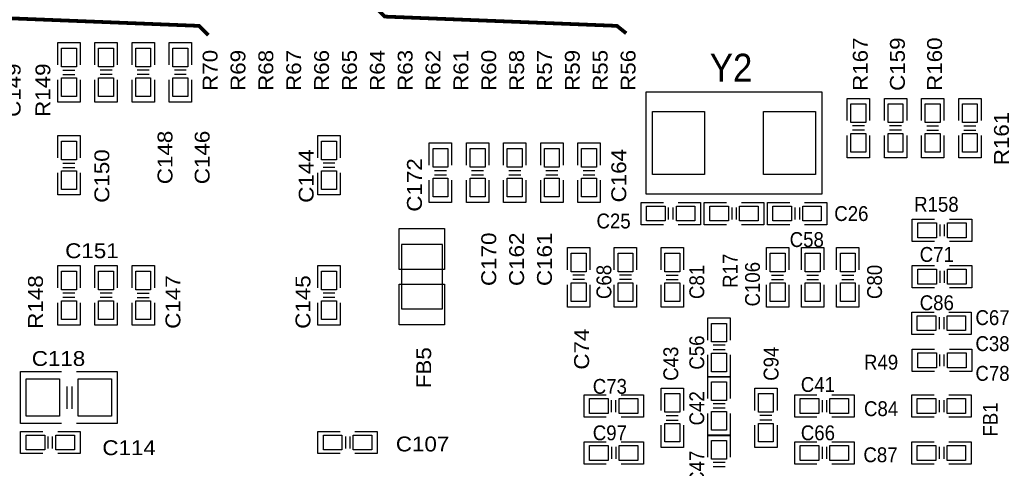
# Model space of a CAD drawing. Extents: x -14006 to 19506, y -9606 to 12409.
# Tile 8 of 20: x 6244 to 11544, y 5892 to 8306. Entities that reach past the tile are written whole.
import ezdxf

# ---------------------------------------------------------------- set-up
doc = ezdxf.new("R2010")
doc.units = 0
doc.header["$MEASUREMENT"] = 0
doc.layers.get('0').update_dxf_attribs({"linetype": 'CONTINUOUS'})
doc.layers.add('1', color=7, linetype='CONTINUOUS')

# ---------------------------------------------------------------- blocks, each defined once
blk = doc.blocks.new('FIGURE_SQUARE')
blk.add_lwpolyline([(-0.5, -0.5), (-0.5, 0.5), (0.5, 0.5), (0.5, -0.5)], close=True)

msp = doc.modelspace()

# ---------------------------------------------------------------- linework, layer by layer
at = {"layer": '1', "const_width": 20}
for points in [[(7258.68, 8222.64), (7208.68, 8272.64), (5958.68, 8322.64), (5908.68, 8372.64)], [(9508.68, 8232.64), (9458.68, 8272.64), (8208.68, 8322.64), (8158.68, 8372.64)]]:
    msp.add_lwpolyline(points, dxfattribs=at)
at = {"layer": '1'}
for points in [[(6448.68, 8062.64), (6448.68, 8182.64), (6568.68, 8182.64), (6568.68, 8062.64)], [(6648.68, 8062.64), (6648.68, 8182.64), (6768.68, 8182.64)], [(6768.68, 8182.64), (6768.68, 8062.64)], [(6848.68, 8062.64), (6848.68, 8182.64), (6968.68, 8182.64)], [(6968.68, 8182.64), (6968.68, 8062.64)], [(7048.68, 8062.64), (7048.68, 8182.64), (7168.68, 8182.64)], [(7168.68, 8182.64), (7168.68, 8062.64)], [(6476.68, 8034.64), (6540.68, 8034.64)], [(6476.68, 8010.64), (6540.68, 8010.64)], [(6740.68, 8034.64), (6676.68, 8034.64)], [(6740.68, 8010.64), (6676.68, 8010.64)], [(6940.68, 8034.64), (6876.68, 8034.64)], [(6940.68, 8010.64), (6876.68, 8010.64)], [(7140.68, 8034.64), (7076.68, 8034.64)], [(7140.68, 8010.64), (7076.68, 8010.64)], [(6568.68, 7982.64), (6568.68, 7862.64), (6448.68, 7862.64)], [(6448.68, 7862.64), (6448.68, 7982.64)], [(6768.68, 7982.64), (6768.68, 7862.64), (6648.68, 7862.64), (6648.68, 7982.64)], [(6968.68, 7982.64), (6968.68, 7862.64), (6848.68, 7862.64), (6848.68, 7982.64)], [(7168.68, 7982.64), (7168.68, 7862.64), (7048.68, 7862.64), (7048.68, 7982.64)], [(10698.68, 7762.64), (10698.68, 7882.64), (10818.68, 7882.64)], [(10818.68, 7882.64), (10818.68, 7762.64)], [(10898.68, 7762.64), (10898.68, 7882.64), (11018.68, 7882.64)], [(11018.68, 7882.64), (11018.68, 7762.64)], [(11098.68, 7762.64), (11098.68, 7882.64), (11218.68, 7882.64), (11218.68, 7762.64)], [(11298.68, 7762.64), (11298.68, 7882.64), (11418.68, 7882.64), (11418.68, 7762.64)], [(10790.68, 7734.64), (10726.68, 7734.64)], [(10790.68, 7710.64), (10726.68, 7710.64)], [(10990.68, 7734.64), (10926.68, 7734.64)], [(10990.68, 7710.64), (10926.68, 7710.64)], [(11126.68, 7734.64), (11190.68, 7734.64)], [(11126.68, 7710.64), (11190.68, 7710.64)], [(11326.68, 7734.64), (11390.68, 7734.64)], [(11326.68, 7710.64), (11390.68, 7710.64)], [(6448.68, 7562.64), (6448.68, 7682.64), (6568.68, 7682.64), (6568.68, 7562.64)], [(7848.68, 7562.64), (7848.68, 7682.64), (7968.68, 7682.64)], [(7968.68, 7682.64), (7968.68, 7562.64)], [(8448.68, 7522.64), (8448.68, 7642.64), (8568.68, 7642.64), (8568.68, 7522.64)], [(8648.68, 7522.64), (8648.68, 7642.64), (8768.68, 7642.64), (8768.68, 7522.64)], [(8848.68, 7522.64), (8848.68, 7642.64), (8968.68, 7642.64), (8968.68, 7522.64)], [(9048.68, 7522.64), (9048.68, 7642.64), (9168.68, 7642.64), (9168.68, 7522.64)], [(9248.68, 7522.64), (9248.68, 7642.64), (9368.68, 7642.64), (9368.68, 7522.64)], [(10818.68, 7682.64), (10818.68, 7562.64), (10698.68, 7562.64), (10698.68, 7682.64)], [(11018.68, 7682.64), (11018.68, 7562.64), (10898.68, 7562.64), (10898.68, 7682.64)], [(11218.68, 7682.64), (11218.68, 7562.64), (11098.68, 7562.64)], [(11098.68, 7562.64), (11098.68, 7682.64)], [(11418.68, 7682.64), (11418.68, 7562.64), (11298.68, 7562.64)], [(11298.68, 7562.64), (11298.68, 7682.64)], [(6476.68, 7534.64), (6540.68, 7534.64)], [(7940.68, 7534.64), (7876.68, 7534.64)], [(6568.68, 7482.64), (6568.68, 7362.64), (6448.68, 7362.64)], [(6448.68, 7362.64), (6448.68, 7482.64)], [(6476.68, 7510.64), (6540.68, 7510.64)], [(7968.68, 7482.64), (7968.68, 7362.64), (7848.68, 7362.64), (7848.68, 7482.64)], [(7940.68, 7510.64), (7876.68, 7510.64)], [(8476.68, 7494.64), (8540.68, 7494.64)], [(8676.68, 7494.64), (8740.68, 7494.64)], [(8876.68, 7494.64), (8940.68, 7494.64)], [(9076.68, 7494.64), (9140.68, 7494.64)], [(9276.68, 7494.64), (9340.68, 7494.64)], [(8568.68, 7442.64), (8568.68, 7322.64), (8448.68, 7322.64)], [(8448.68, 7322.64), (8448.68, 7442.64)], [(8476.68, 7470.64), (8540.68, 7470.64)], [(8768.68, 7442.64), (8768.68, 7322.64), (8648.68, 7322.64)], [(8648.68, 7322.64), (8648.68, 7442.64)], [(8676.68, 7470.64), (8740.68, 7470.64)], [(8968.68, 7442.64), (8968.68, 7322.64), (8848.68, 7322.64)], [(8848.68, 7322.64), (8848.68, 7442.64)], [(8876.68, 7470.64), (8940.68, 7470.64)], [(9168.68, 7442.64), (9168.68, 7322.64), (9048.68, 7322.64)], [(9048.68, 7322.64), (9048.68, 7442.64)], [(9076.68, 7470.64), (9140.68, 7470.64)], [(9248.68, 7322.64), (9248.68, 7442.64)], [(9368.68, 7442.64), (9368.68, 7322.64), (9248.68, 7322.64)], [(9276.68, 7470.64), (9340.68, 7470.64)], [(9708.68, 7202.64), (9588.68, 7202.64), (9588.68, 7322.64), (9708.68, 7322.64)], [(9788.68, 7322.64), (9908.68, 7322.64), (9908.68, 7202.64)], [(10048.68, 7202.64), (9928.68, 7202.64), (9928.68, 7322.64)], [(9928.68, 7322.64), (10048.68, 7322.64)], [(10128.68, 7322.64), (10248.68, 7322.64), (10248.68, 7202.64), (10128.68, 7202.64)], [(10388.68, 7202.64), (10268.68, 7202.64), (10268.68, 7322.64)], [(10268.68, 7322.64), (10388.68, 7322.64)], [(10468.68, 7322.64), (10588.68, 7322.64), (10588.68, 7202.64), (10468.68, 7202.64)], [(9736.68, 7230.64), (9736.68, 7294.64)], [(9760.68, 7230.64), (9760.68, 7294.64)], [(10076.68, 7294.64), (10076.68, 7230.64)], [(10100.68, 7294.64), (10100.68, 7230.64)], [(10416.68, 7294.64), (10416.68, 7230.64)], [(10440.68, 7294.64), (10440.68, 7230.64)], [(11168.68, 7112.64), (11048.68, 7112.64), (11048.68, 7232.64)], [(11048.68, 7232.64), (11168.68, 7232.64)], [(11248.68, 7232.64), (11368.68, 7232.64), (11368.68, 7112.64), (11248.68, 7112.64)], [(9908.68, 7202.64), (9788.68, 7202.64)], [(11196.68, 7204.64), (11196.68, 7140.64)], [(11220.68, 7204.64), (11220.68, 7140.64)], [(9192.68, 6959.64), (9192.68, 7079.64), (9312.68, 7079.64)], [(9312.68, 7079.64), (9312.68, 6959.64)], [(9444.68, 6959.64), (9444.68, 7079.64), (9564.68, 7079.64)], [(9564.68, 7079.64), (9564.68, 6959.64)], [(9696.68, 6959.64), (9696.68, 7079.64), (9816.68, 7079.64), (9816.68, 6959.64)], [(10263.64, 6959.64), (10263.64, 7079.64), (10383.64, 7079.64), (10383.64, 6959.64)], [(10452.68, 6959.64), (10452.68, 7079.64), (10572.68, 7079.64), (10572.68, 6959.64)], [(10641.6, 6959.64), (10641.6, 7079.64), (10761.6, 7079.64), (10761.6, 6959.64)], [(6448.68, 6862.64), (6448.68, 6982.64), (6568.68, 6982.64)], [(6568.68, 6982.64), (6568.68, 6862.64)], [(6648.68, 6862.64), (6648.68, 6982.64), (6768.68, 6982.64)], [(6768.68, 6982.64), (6768.68, 6862.64)], [(6848.68, 6862.64), (6848.68, 6982.64), (6968.68, 6982.64), (6968.68, 6862.64)], [(7848.68, 6862.64), (7848.68, 6982.64), (7968.68, 6982.64)], [(7968.68, 6982.64), (7968.68, 6862.64)], [(11168.68, 6862.64), (11048.68, 6862.64), (11048.68, 6982.64)], [(11048.68, 6982.64), (11168.68, 6982.64)], [(11196.68, 6954.64), (11196.68, 6890.64)], [(11220.68, 6954.64), (11220.68, 6890.64)], [(11248.68, 6982.64), (11368.68, 6982.64), (11368.68, 6862.64), (11248.68, 6862.64)], [(9284.68, 6931.64), (9220.68, 6931.64)], [(9284.68, 6907.64), (9220.68, 6907.64)], [(9536.68, 6931.64), (9472.68, 6931.64)], [(9536.68, 6907.64), (9472.68, 6907.64)], [(9724.68, 6931.64), (9788.68, 6931.64)], [(9724.68, 6907.64), (9788.68, 6907.64)], [(10291.64, 6931.64), (10355.64, 6931.64)], [(10291.64, 6907.64), (10355.64, 6907.64)], [(10480.68, 6931.64), (10544.68, 6931.64)], [(10480.68, 6907.64), (10544.68, 6907.64)], [(10669.6, 6931.64), (10733.6, 6931.64)], [(10669.6, 6907.64), (10733.6, 6907.64)], [(9312.68, 6879.64), (9312.68, 6759.64), (9192.68, 6759.64), (9192.68, 6879.64)], [(9564.68, 6879.64), (9564.68, 6759.64), (9444.68, 6759.64), (9444.68, 6879.64)], [(9816.68, 6879.64), (9816.68, 6759.64), (9696.68, 6759.64)], [(9696.68, 6759.64), (9696.68, 6879.64)], [(10383.64, 6879.64), (10383.64, 6759.64), (10263.64, 6759.64)], [(10263.64, 6759.64), (10263.64, 6879.64)], [(10572.68, 6879.64), (10572.68, 6759.64), (10452.68, 6759.64)], [(10452.68, 6759.64), (10452.68, 6879.64)], [(10761.6, 6879.64), (10761.6, 6759.64), (10641.6, 6759.64)], [(10641.6, 6759.64), (10641.6, 6879.64)], [(6540.68, 6834.64), (6476.68, 6834.64)], [(6540.68, 6810.64), (6476.68, 6810.64)], [(6740.68, 6834.64), (6676.68, 6834.64)], [(6740.68, 6810.64), (6676.68, 6810.64)], [(6876.68, 6834.64), (6940.68, 6834.64)], [(6876.68, 6810.64), (6940.68, 6810.64)], [(7940.68, 6834.64), (7876.68, 6834.64)], [(7940.68, 6810.64), (7876.68, 6810.64)], [(6568.68, 6782.64), (6568.68, 6662.64), (6448.68, 6662.64), (6448.68, 6782.64)], [(6768.68, 6782.64), (6768.68, 6662.64), (6648.68, 6662.64), (6648.68, 6782.64)], [(6968.68, 6782.64), (6968.68, 6662.64), (6848.68, 6662.64)], [(6848.68, 6662.64), (6848.68, 6782.64)], [(7968.68, 6782.64), (7968.68, 6662.64), (7848.68, 6662.64), (7848.68, 6782.64)], [(11165.68, 6612.64), (11045.68, 6612.64), (11045.68, 6732.64)], [(11045.68, 6732.64), (11165.68, 6732.64)], [(11245.68, 6732.64), (11365.68, 6732.64), (11365.68, 6612.64), (11245.68, 6612.64)], [(9948.68, 6581.64), (9948.68, 6701.64), (10068.68, 6701.64)], [(10068.68, 6701.64), (10068.68, 6581.64)], [(11193.68, 6704.64), (11193.68, 6640.64)], [(11217.68, 6704.64), (11217.68, 6640.64)], [(10040.68, 6553.64), (9976.68, 6553.64)], [(10040.68, 6529.64), (9976.68, 6529.64)], [(11168.68, 6412.64), (11048.68, 6412.64), (11048.68, 6532.64), (11168.68, 6532.64)], [(11248.68, 6532.64), (11368.68, 6532.64), (11368.68, 6412.64)], [(10068.68, 6501.64), (10068.68, 6381.64), (9948.68, 6381.64), (9948.68, 6501.64)], [(11196.68, 6440.64), (11196.68, 6504.64)], [(11220.68, 6440.64), (11220.68, 6504.64)], [(6468.68, 6132.64), (6248.68, 6132.64), (6248.68, 6412.64)], [(6248.68, 6412.64), (6468.68, 6412.64)], [(6548.68, 6412.64), (6768.68, 6412.64), (6768.68, 6392.64), (6768.68, 6132.64), (6548.68, 6132.64)], [(9948.68, 6266.64), (9948.68, 6386.64), (10068.68, 6386.64)], [(10068.68, 6386.64), (10068.68, 6266.64)], [(11368.68, 6412.64), (11248.68, 6412.64)], [(6496.68, 6332.64), (6496.68, 6212.64)], [(6524.68, 6332.64), (6524.68, 6212.64)], [(9696.68, 6203.64), (9696.68, 6323.64), (9816.68, 6323.64), (9816.68, 6203.64)], [(10200.68, 6203.64), (10200.68, 6323.64), (10320.68, 6323.64)], [(10320.68, 6323.64), (10320.68, 6203.64)], [(9401.68, 6166.64), (9281.68, 6166.64), (9281.68, 6286.64), (9401.68, 6286.64)], [(9429.68, 6194.64), (9429.68, 6258.64)], [(9453.68, 6194.64), (9453.68, 6258.64)], [(9481.68, 6286.64), (9601.68, 6286.64), (9601.68, 6166.64)], [(10535.68, 6166.64), (10415.68, 6166.64), (10415.68, 6286.64)], [(10415.68, 6286.64), (10535.68, 6286.64)], [(10563.68, 6258.64), (10563.68, 6194.64)], [(10587.68, 6258.64), (10587.68, 6194.64)], [(10615.68, 6286.64), (10735.68, 6286.64), (10735.68, 6166.64), (10615.68, 6166.64)], [(11165.68, 6166.64), (11045.68, 6166.64), (11045.68, 6286.64)], [(11045.68, 6286.64), (11165.68, 6286.64)], [(11193.68, 6258.64), (11193.68, 6194.64)], [(11217.68, 6258.64), (11217.68, 6194.64)], [(11245.68, 6286.64), (11365.68, 6286.64), (11365.68, 6166.64), (11245.68, 6166.64)], [(10040.68, 6238.64), (9976.68, 6238.64)], [(10040.68, 6214.64), (9976.68, 6214.64)], [(9601.68, 6166.64), (9481.68, 6166.64)], [(9724.68, 6175.64), (9788.68, 6175.64)], [(9724.68, 6151.64), (9788.68, 6151.64)], [(10068.68, 6186.64), (10068.68, 6066.64), (9948.68, 6066.64), (9948.68, 6186.64)], [(10292.68, 6175.64), (10228.68, 6175.64)], [(10292.68, 6151.64), (10228.68, 6151.64)], [(9816.68, 6123.64), (9816.68, 6003.64), (9696.68, 6003.64)], [(9696.68, 6003.64), (9696.68, 6123.64)], [(10320.68, 6123.64), (10320.68, 6003.64), (10200.68, 6003.64), (10200.68, 6123.64)], [(6368.68, 5970.64), (6248.68, 5970.64), (6248.68, 6090.64), (6368.68, 6090.64)], [(6396.68, 5998.64), (6396.68, 6062.64)], [(6420.68, 5998.64), (6420.68, 6062.64)], [(6448.68, 6090.64), (6568.68, 6090.64), (6568.68, 5970.64)], [(7848.68, 6090.64), (7968.68, 6090.64)], [(7968.68, 5970.64), (7848.68, 5970.64), (7848.68, 6090.64)], [(7996.68, 6062.64), (7996.68, 5998.64)], [(8020.68, 6062.64), (8020.68, 5998.64)], [(8048.68, 6090.64), (8168.68, 6090.64), (8168.68, 5970.64), (8048.68, 5970.64)], [(9948.68, 5951.64), (9948.68, 6071.64), (10068.68, 6071.64)], [(10068.68, 6071.64), (10068.68, 5951.64)], [(9401.68, 5914.64), (9281.68, 5914.64), (9281.68, 6034.64)], [(9281.68, 6034.64), (9401.68, 6034.64)], [(9429.68, 6006.64), (9429.68, 5942.64)], [(9453.68, 6006.64), (9453.68, 5942.64)], [(9481.68, 6034.64), (9601.68, 6034.64), (9601.68, 5914.64), (9481.68, 5914.64)], [(10535.68, 5914.64), (10415.68, 5914.64), (10415.68, 6034.64)], [(10415.68, 6034.64), (10535.68, 6034.64)], [(10563.68, 6006.64), (10563.68, 5942.64)], [(10587.68, 6006.64), (10587.68, 5942.64)], [(10615.68, 6034.64), (10735.68, 6034.64), (10735.68, 5914.64), (10615.68, 5914.64)], [(11165.68, 5914.64), (11045.68, 5914.64), (11045.68, 6034.64)], [(11045.68, 6034.64), (11165.68, 6034.64)], [(11193.68, 6006.64), (11193.68, 5942.64)], [(11217.68, 6006.64), (11217.68, 5942.64)], [(11245.68, 6034.64), (11365.68, 6034.64), (11365.68, 5914.64), (11245.68, 5914.64)], [(6568.68, 5970.64), (6448.68, 5970.64)], [(10040.68, 5923.64), (9976.68, 5923.64)], [(10040.68, 5899.64), (9976.68, 5899.64)]]:
    msp.add_lwpolyline(points, dxfattribs=at)
for points in [[(9616.24, 7367.04), (9616.24, 7918.24), (10561.12, 7918.24), (10561.12, 7367.04)], [(8298.44, 7095.88), (8298.44, 6749.4), (8518.92, 6749.4), (8518.92, 7095.88)]]:
    msp.add_lwpolyline(points, close=True, dxfattribs=at)

# ---------------------------------------------------------------- block references
for p, xscale, yscale in [((6508.68, 8102.64), 80, 100), ((6708.68, 8102.64), 80, 100), ((6908.68, 8102.64), 80, 100), ((7108.68, 8102.64), 80, 100), ((6508.68, 7942.64), 80, 100), ((6708.68, 7942.64), 80, 100), ((6908.68, 7942.64), 80, 100), ((7108.68, 7942.64), 80, 100), ((10758.68, 7802.64), 80, 100), ((10958.68, 7802.64), 80, 100), ((11158.68, 7802.64), 80, 100), ((11358.68, 7802.64), 80, 100), ((9789.48, 7642.64), 280, 340), ((10387.88, 7642.64), 280, 340), ((10758.68, 7642.64), 80, 100), ((10958.68, 7642.64), 80, 100), ((11158.68, 7642.64), 80, 100), ((11358.68, 7642.64), 80, 100), ((6508.68, 7602.64), 80, 100), ((7908.68, 7602.64), 80, 100), ((8508.68, 7562.64), 80, 100), ((8708.68, 7562.64), 80, 100), ((8908.68, 7562.64), 80, 100), ((9108.68, 7562.64), 80, 100), ((9308.68, 7562.64), 80, 100), ((6508.68, 7442.64), 80, 100), ((7908.68, 7442.64), 80, 100), ((8508.68, 7402.64), 80, 100), ((8708.68, 7402.64), 80, 100), ((8908.68, 7402.64), 80, 100), ((9108.68, 7402.64), 80, 100), ((9308.68, 7402.64), 80, 100), ((9668.68, 7262.64), 100, 80), ((9828.68, 7262.64), 100, 80), ((10008.68, 7262.64), 100, 80), ((10168.68, 7262.64), 100, 80), ((10348.68, 7262.64), 100, 80), ((10508.68, 7262.64), 100, 80), ((11128.68, 7172.64), 100, 80), ((11288.68, 7172.64), 100, 80), ((8408.68, 7072.24), 244, 220), ((9252.68, 6999.64), 80, 100), ((9504.68, 6999.64), 80, 100), ((9756.68, 6999.64), 80, 100), ((10323.64, 6999.64), 80, 100), ((10512.68, 6999.64), 80, 100), ((10701.6, 6999.64), 80, 100), ((6508.68, 6902.64), 80, 100), ((6708.68, 6902.64), 80, 100), ((6908.68, 6902.64), 80, 100), ((7908.68, 6902.64), 80, 100), ((11128.68, 6922.64), 100, 80), ((11288.68, 6922.64), 100, 80), ((8408.68, 6773.04), 244, 220), ((9252.68, 6839.64), 80, 100), ((9504.68, 6839.64), 80, 100), ((9756.68, 6839.64), 80, 100), ((10323.64, 6839.64), 80, 100), ((10512.68, 6839.64), 80, 100), ((10701.6, 6839.64), 80, 100), ((6508.68, 6742.64), 80, 100), ((6708.68, 6742.64), 80, 100), ((6908.68, 6742.64), 80, 100), ((7908.68, 6742.64), 80, 100), ((11125.68, 6672.64), 100, 80), ((11285.68, 6672.64), 100, 80), ((10008.68, 6621.64), 80, 100), ((10008.68, 6461.64), 80, 100), ((11128.68, 6472.64), 100, 80), ((11288.68, 6472.64), 100, 80), ((6368.68, 6272.64), 180, 200), ((6648.68, 6272.64), 180, 200), ((10008.68, 6306.64), 80, 100), ((9361.68, 6226.64), 100, 80), ((9521.68, 6226.64), 100, 80), ((9756.68, 6243.64), 80, 100), ((10260.68, 6243.64), 80, 100), ((10495.68, 6226.64), 100, 80), ((10655.68, 6226.64), 100, 80), ((11125.68, 6226.64), 100, 80), ((11285.68, 6226.64), 100, 80), ((10008.68, 6146.64), 80, 100), ((9756.68, 6083.64), 80, 100), ((10260.68, 6083.64), 80, 100), ((6328.68, 6030.64), 100, 80), ((6488.68, 6030.64), 100, 80), ((7928.68, 6030.64), 100, 80), ((8088.68, 6030.64), 100, 80), ((9361.68, 5974.64), 100, 80), ((9521.68, 5974.64), 100, 80), ((10008.68, 5991.64), 80, 100), ((10495.68, 5974.64), 100, 80), ((10655.68, 5974.64), 100, 80), ((11125.68, 5974.64), 100, 80), ((11285.68, 5974.64), 100, 80)]:
    msp.add_blockref('FIGURE_SQUARE', p, dxfattribs=dict(at, xscale=xscale, yscale=yscale))

# ---------------------------------------------------------------- texts
for s, width, p in [('R167', 1.125, (10808.68, 7922.64)), ('C159', 1.125, (11008.68, 7922.64)), ('R160', 1.125, (11208.68, 7922.64)), ('R70', 1.125, (7308.68, 7922.64)), ('R69', 1.125, (7458.68, 7922.64)), ('R68', 1.125, (7608.68, 7922.64)), ('R67', 1.125, (7758.68, 7922.64)), ('R66', 1.125, (7908.68, 7922.64)), ('R65', 1.125, (8058.68, 7922.64)), ('R64', 1.125, (8208.68, 7922.64)), ('R63', 1.125, (8358.68, 7922.64)), ('R62', 1.125, (8508.68, 7922.64)), ('R61', 1.125, (8658.68, 7922.64)), ('R60', 1.125, (8808.68, 7922.64)), ('R58', 1.125, (8958.68, 7922.64)), ('R57', 1.125, (9108.68, 7922.64)), ('R59', 1.125, (9258.68, 7922.64)), ('R55', 1.125, (9408.68, 7922.64)), ('R56', 1.125, (9558.68, 7922.64)), ('C149', 1.125, (6248.68, 7782.64)), ('R149', 1.125, (6408.68, 7782.64)), ('R161', 1.125, (11568.68, 7522.64)), ('C148', 1.125, (7066, 7420.64)), ('C146', 1.125, (7266, 7420.64)), ('C150', 1.125, (6726, 7320.64)), ('C144', 1.125, (7826, 7320.64)), ('C164', 1.125, (9508.68, 7322.64)), ('C172', 1.125, (8408.68, 7272.64)), ('C170', 1.125, (8808.68, 6872.64)), ('C162', 1.125, (8958.68, 6872.64)), ('C161', 1.125, (9108.68, 6872.64)), ('R17', 0.9375, (10108.68, 6862.64)), ('C68', 0.9375, (9428.68, 6802.64)), ('C81', 0.9375, (9928.68, 6802.64)), ('C106', 0.9375, (10228.68, 6762.64)), ('C80', 0.9375, (10885.6, 6802.64)), ('R148', 1.125, (6368.68, 6642.64)), ('C147', 1.125, (7108.68, 6642.64)), ('C145', 1.125, (7808.68, 6642.64)), ('C74', 1.125, (9308.68, 6422.64)), ('C56', 0.9375, (9928.68, 6422.64)), ('FB5', 1.125, (8458.68, 6322.64)), ('C43', 0.9375, (9788.68, 6362.64)), ('C94', 0.9375, (10328.68, 6362.64)), ('C42', 0.9375, (9928.68, 6122.64)), ('FB1', 0.9375, (11508.68, 6062.64)), ('C47', 0.9375, (9928.68, 5802.64))]:
    msp.add_text(s, height=80, rotation=90, dxfattribs=dict(at, width=width)).set_placement(p)
for s, height, width, p in [('Y2', 150, 0.933333, (9958.68, 7972.64)), ('R158', 80, 0.9375, (11058.68, 7272.64)), ('C25', 80, 0.9375, (9348.68, 7182.64)), ('C26', 80, 0.9375, (10628.68, 7222.64)), ('C58', 80, 0.9375, (10388.68, 7082.64)), ('C151', 80, 1.125, (6488.68, 7022.64)), ('C71', 80, 0.9375, (11088.68, 7002.64)), ('C86', 80, 0.9375, (11088.68, 6742.64)), ('C67', 80, 0.9375, (11388.68, 6662.64)), ('C38', 80, 0.9375, (11388.68, 6522.64)), ('C118', 80, 1.125, (6308.68, 6442.64)), ('R49', 80, 0.9375, (10788.68, 6422.64)), ('C78', 80, 0.9375, (11388.68, 6362.64)), ('C73', 80, 0.9375, (9328.68, 6292.64)), ('C41', 80, 0.9375, (10448.68, 6302.64)), ('C84', 80, 0.9375, (10788.68, 6172.64)), ('C97', 80, 0.9375, (9328.68, 6042.64)), ('C66', 80, 0.9375, (10448.68, 6042.64)), ('C114', 80, 1.125, (6688.68, 5962.64)), ('C107', 80, 1.125, (8268.68, 5982.64)), ('C87', 80, 0.9375, (10785.68, 5924.64))]:
    msp.add_text(s, height=height, dxfattribs=dict(at, width=width)).set_placement(p)

doc.saveas('drawing.dxf')
